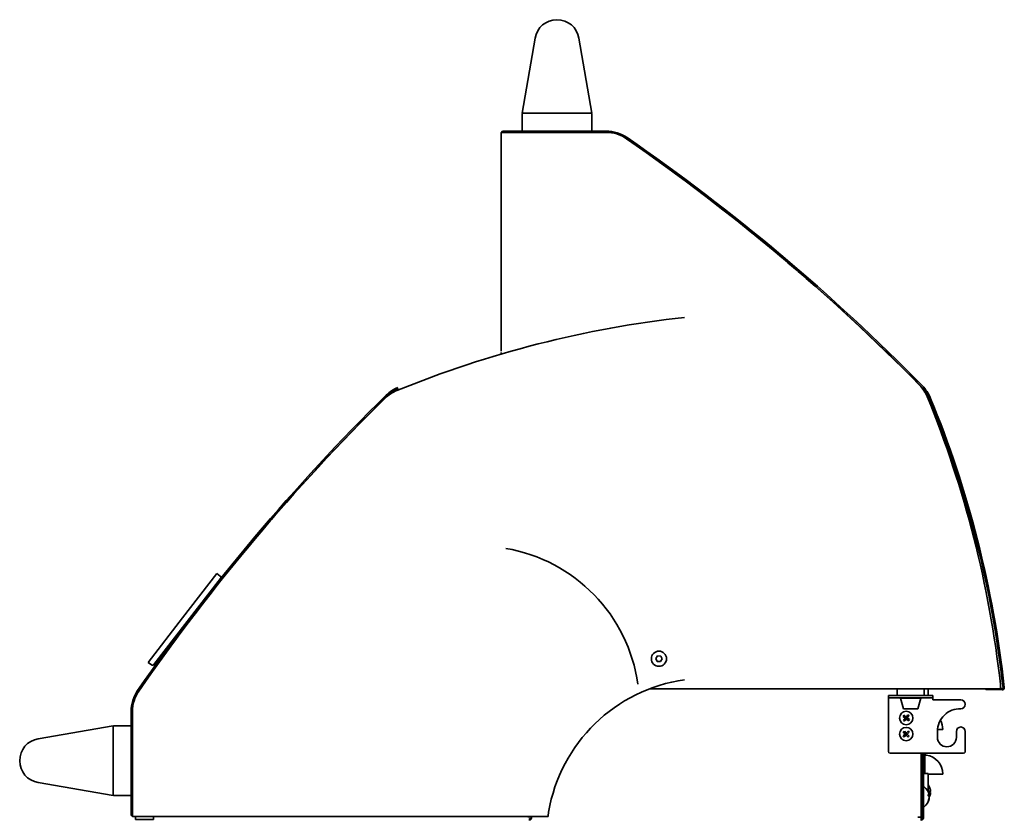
# Model space of a CAD drawing. Extents: x -17 to 110, y -18 to 98.
# Tile 7 of 7: x 83 to 110, y 17 to 40. Entities that reach past the tile are written whole.
import ezdxf

# ---------------------------------------------------------------- set-up
doc = ezdxf.new("R2010")
doc.units = 0
doc.header["$MEASUREMENT"] = 0

msp = doc.modelspace()

# ---------------------------------------------------------------- linework, layer by layer
at = {"color": 7, "lineweight": 35}
for p, q in [((96.68, 37.295), (97.039, 39.4)), ((98.272, 39.4), (98.63, 37.295)), ((96.701, 37.295), (96.68, 37.295)), ((98.61, 37.295), (96.701, 37.295)), ((98.63, 37.295), (98.61, 37.295)), ((96.681, 36.815), (96.681, 37.275)), ((98.631, 37.275), (98.631, 36.815)), ((96.093, 36.739), (96.093, 36.132)), ((96.094, 36.747), (96.094, 36.759)), ((96.094, 36.071), (96.094, 36.759)), ((96.216, 36.759), (96.094, 36.759)), ((96.149, 36.795), (99.033, 36.795)), ((96.149, 36.759), (96.149, 36.795)), ((96.149, 36.759), (99.033, 36.759)), ((99.033, 36.759), (96.216, 36.759)), ((98.611, 36.795), (96.701, 36.795)), ((96.094, 36.071), (96.094, 36.124)), ((96.094, 30.624), (96.094, 36.071)), ((96.094, 30.624), (96.094, 36.071)), ((96.094, 30.54), (96.094, 30.587)), ((96.094, 30.54), (96.094, 30.587)), ((88.12, 24.381), (87.156, 23.136)), ((88.211, 24.311), (88.12, 24.381)), ((87.286, 23.035), (88.219, 24.241)), ((88.177, 24.179), (88.174, 24.182)), ((88.207, 24.155), (88.205, 24.157)), ((87.156, 23.136), (86.192, 21.89)), ((86.353, 21.829), (87.286, 23.035)), ((86.282, 21.82), (86.192, 21.89)), ((86.432, 21.863), (86.399, 21.888)), ((86.461, 21.84), (86.46, 21.841)), ((100.475, 22.074), (100.425, 21.999)), ((100.425, 21.999), (100.464, 21.918)), ((100.464, 21.918), (100.554, 21.912)), ((100.565, 22.067), (100.475, 22.074)), ((100.554, 21.912), (100.605, 21.986)), ((100.605, 21.986), (100.565, 22.067)), ((110.09, 21.152), (110.09, 21.275)), ((109.527, 21.152), (100.258, 21.152)), ((107.199, 21.116), (107.199, 20.96)), ((107.234, 21.147), (107.23, 21.147)), ((107.918, 21.147), (107.234, 21.147)), ((107.872, 21.147), (107.872, 21.152)), ((107.902, 21.152), (107.902, 21.147)), ((107.938, 21.152), (107.938, 21.14)), ((107.949, 21.116), (107.949, 20.96)), ((108.063, 20.96), (108.063, 21.152)), ((110.09, 21.152), (109.527, 21.152)), ((109.706, 21.126), (110.143, 21.12)), ((110.09, 21.157), (110.143, 21.156)), ((110.144, 21.12), (110.143, 21.12)), ((110.164, 21.178), (110.199, 21.182)), ((106.949, 20.9), (106.949, 20.96)), ((107.199, 20.96), (106.949, 20.96)), ((106.949, 20.9), (107.199, 20.9)), ((106.949, 20.9), (106.949, 20.84)), ((106.949, 19.388), (106.949, 20.84)), ((107.199, 20.96), (107.949, 20.96)), ((107.203, 20.96), (107.199, 20.96)), ((107.199, 20.9), (107.949, 20.9)), ((107.949, 20.96), (107.203, 20.96)), ((107.289, 20.89), (107.292, 20.89)), ((107.37, 20.587), (107.289, 20.89)), ((107.292, 20.89), (107.859, 20.89)), ((107.339, 20.89), (107.339, 20.9)), ((107.778, 20.587), (107.859, 20.89)), ((107.809, 20.89), (107.809, 20.9)), ((108.199, 20.96), (107.949, 20.96)), ((107.949, 20.9), (108.199, 20.9)), ((108.199, 20.96), (108.199, 20.9)), ((108.199, 20.9), (108.199, 20.84)), ((108.199, 20.84), (108.98, 20.84)), ((85.713, 17.627), (85.713, 20.511)), ((85.749, 20.511), (85.749, 17.694)), ((85.749, 17.627), (85.749, 20.511)), ((107.37, 20.587), (107.372, 20.587)), ((107.372, 20.587), (107.778, 20.587)), ((107.421, 20.326), (107.359, 20.374)), ((107.421, 20.326), (107.373, 20.264)), ((107.445, 20.358), (107.383, 20.406)), ((107.453, 20.302), (107.405, 20.24)), ((107.421, 20.326), (107.445, 20.358)), ((107.449, 20.33), (107.421, 20.326)), ((107.453, 20.302), (107.421, 20.326)), ((107.433, 20.342), (107.449, 20.33)), ((107.449, 20.33), (107.437, 20.314)), ((107.493, 20.42), (107.445, 20.358)), ((107.477, 20.333), (107.445, 20.358)), ((107.445, 20.358), (107.449, 20.33)), ((107.461, 20.346), (107.449, 20.33)), ((107.449, 20.33), (107.477, 20.333)), ((107.449, 20.33), (107.465, 20.318)), ((107.453, 20.302), (107.449, 20.33)), ((107.453, 20.302), (107.477, 20.333)), ((107.515, 20.254), (107.453, 20.302)), ((107.525, 20.396), (107.477, 20.333)), ((107.539, 20.286), (107.477, 20.333)), ((83.108, 19.749), (85.213, 20.108)), ((85.213, 20.108), (85.213, 20.088)), ((85.213, 20.088), (85.213, 18.179)), ((85.233, 20.109), (85.693, 20.109)), ((85.713, 20.089), (85.713, 18.179)), ((107.421, 19.881), (107.364, 19.827)), ((107.421, 19.881), (107.367, 19.938)), ((107.45, 19.908), (107.396, 19.965)), ((107.421, 19.881), (107.45, 19.908)), ((107.449, 19.88), (107.421, 19.881)), ((107.448, 19.852), (107.421, 19.881)), ((107.435, 19.894), (107.449, 19.88)), ((107.45, 19.908), (107.449, 19.88)), ((107.464, 19.894), (107.449, 19.88)), ((107.507, 19.962), (107.45, 19.908)), ((107.477, 19.879), (107.45, 19.908)), ((107.534, 19.933), (107.477, 19.879)), ((108.325, 19.953), (108.325, 19.788)), ((108.327, 20.007), (108.474, 20.007)), ((108.855, 19.788), (108.855, 19.953)), ((109.105, 19.953), (109.105, 19.388)), ((107.448, 19.852), (107.391, 19.798)), ((107.449, 19.88), (107.434, 19.866)), ((107.448, 19.852), (107.449, 19.88)), ((107.448, 19.852), (107.477, 19.879)), ((107.502, 19.794), (107.448, 19.852)), ((107.449, 19.88), (107.463, 19.865)), ((107.449, 19.88), (107.477, 19.879)), ((107.531, 19.822), (107.477, 19.879)), ((109.057, 19.34), (106.997, 19.34)), ((107.872, 17.549), (107.872, 19.34)), ((107.902, 19.34), (107.902, 17.545)), ((107.938, 19.34), (107.938, 17.545)), ((107.974, 19.34), (107.974, 18.771)), ((85.213, 18.158), (83.108, 18.517)), ((107.902, 18.506), (107.872, 18.506)), ((107.902, 18.321), (107.902, 18.506)), ((108.063, 18.771), (107.938, 18.771)), ((108.063, 18.272), (108.063, 18.771)), ((108.063, 18.757), (108.474, 18.757)), ((107.902, 18.321), (107.872, 18.373)), ((107.902, 18.321), (107.902, 18.22)), ((108.063, 18.271), (108.059, 18.271)), ((108.063, 18.272), (108.063, 18.271)), ((108.105, 18.389), (108.104, 18.389)), ((108.105, 18.388), (108.105, 18.389)), ((108.132, 18.278), (108.105, 18.278)), ((108.132, 18.275), (108.105, 18.275)), ((108.105, 18.248), (108.105, 18.256)), ((108.132, 18.275), (108.132, 18.278)), ((85.213, 18.179), (85.213, 18.158)), ((85.693, 18.159), (85.233, 18.159)), ((107.902, 18.22), (107.902, 17.915)), ((108.096, 18.144), (108.074, 18.144)), ((108.096, 18.129), (108.087, 18.129)), ((108.096, 18.092), (108.094, 18.092)), ((85.749, 17.694), (85.749, 17.571)), ((107.902, 17.915), (107.872, 17.863)), ((85.749, 17.627), (85.713, 17.627)), ((86.436, 17.571), (85.749, 17.571)), ((85.769, 17.571), (86.376, 17.571)), ((85.838, 17.481), (85.838, 17.571)), ((85.838, 17.481), (85.838, 17.571)), ((85.838, 17.481), (86.297, 17.481)), ((86.297, 17.481), (86.338, 17.481)), ((86.338, 17.481), (86.338, 17.571)), ((97.404, 17.571), (86.436, 17.571)), ((96.841, 17.559), (96.844, 17.571)), ((96.841, 17.559), (96.887, 17.546)), ((96.883, 17.51), (96.883, 17.471)), ((96.883, 17.458), (96.883, 17.471)), ((96.887, 17.546), (96.894, 17.571)), ((96.938, 17.571), (96.942, 17.566)), ((96.945, 17.549), (96.945, 17.549)), ((107.872, 17.549), (107.776, 17.549)), ((107.859, 17.549), (107.872, 17.549)), ((107.872, 17.549), (107.872, 17.457)), ((107.902, 17.545), (107.938, 17.545))]:
    msp.add_line(p, q, dxfattribs=at)
for points in [[(108.104, 18.288), (108.12, 18.284), (108.125, 18.282), (108.129, 18.28), (108.132, 18.278)], [(108.104, 18.248), (108.12, 18.244), (108.125, 18.242), (108.129, 18.24), (108.132, 18.238)], [(108.132, 18.275), (108.131, 18.274), (108.127, 18.272), (108.12, 18.269), (108.105, 18.265)], [(108.068, 18.187), (108.077, 18.179), (108.084, 18.17), (108.089, 18.162), (108.093, 18.153), (108.096, 18.144)], [(108.068, 18.15), (108.077, 18.142), (108.084, 18.134), (108.091, 18.121), (108.095, 18.112), (108.096, 18.107)], [(97.42, 17.694), (97.418, 17.684), (97.416, 17.676), (97.414, 17.659), (97.41, 17.618), (97.409, 17.605)], [(96.945, 17.549), (96.943, 17.532), (96.94, 17.516), (96.937, 17.507), (96.934, 17.498), (96.929, 17.491), (96.924, 17.485), (96.919, 17.481), (96.914, 17.478), (96.907, 17.475), (96.901, 17.473), (96.892, 17.471), (96.883, 17.471)], [(96.945, 17.549), (96.942, 17.537), (96.939, 17.531), (96.936, 17.527), (96.933, 17.523), (96.929, 17.52), (96.919, 17.515), (96.908, 17.512), (96.896, 17.51), (96.883, 17.51)], [(96.883, 17.51), (96.9, 17.512), (96.908, 17.513), (96.92, 17.515), (96.929, 17.52)], [(97.409, 17.605), (97.407, 17.586), (97.406, 17.578), (97.405, 17.573), (97.404, 17.572), (97.404, 17.572), (97.404, 17.571), (97.404, 17.571)]]:
    msp.add_lwpolyline(points, dxfattribs=at)
for centre, radius in [((100.515, 21.993), 0.213), ((107.449, 20.33), 0.188), ((107.449, 19.88), 0.188)]:
    msp.add_circle(centre, radius, dxfattribs=at)
for centre, radius, start, end in [((97.655, 39.295), 0.625, 9.6754, 170.3246), ((96.701, 37.275), 0.02, 90, 180), ((98.611, 37.275), 0.02, 0, 90), ((96.149, 36.739), 0.0559, 171.596, 180), ((96.149, 36.739), 0.0559, 90, 159.036), ((96.701, 36.815), 0.02, 180, 270), ((98.611, 36.815), 0.02, 270, 360), ((99.033, 35.759), 1.036, 55.4033, 90), ((99.033, 35.759), 1, 55.3665, 90), ((99.033, 35.759), 1, 55.4033, 90), ((67.343, -10.185), 56.813, 44.4778, 55.4033), ((67.314, -10.164), 56.812, 44.5154, 55.3665), ((67.343, -10.185), 56.849, 44.4778, 55.4033), ((96.149, 36.132), 0.0559, 180, 188.404), ((104.522, 1.749), 30, 96.2946, 112.2498), ((93.588, 28.645), 1.036, 112.3427, 134.4778), ((93.588, 28.645), 1, 112.3427, 134.4778), ((107.111, 28.966), 1, 22.2498, 44.5154), ((107.167, 28.92), 1, 22.3427, 44.4778), ((107.167, 28.92), 1.036, 22.3427, 44.4778), ((132.692, -11.179), 56.849, 134.4778, 145.4033), ((132.692, -11.179), 56.813, 134.4778, 145.4033), ((132.671, -11.208), 56.812, 134.5154, 145.3665), ((93.541, 28.589), 1, 112.2498, 134.5154), ((80.271, 17.986), 30, 6.2946, 22.2498), ((80.344, 17.895), 30, 6.2824, 22.3427), ((80.344, 17.895), 30.036, 6.2824, 22.3427), ((95.469, 20.65), 4.5, 7.9836, 80.4408), ((88.18, 24.272), 0.05, 322.2596, 52.2596), ((86.313, 21.86), 0.05, 232.2596, 322.2596), ((101.858, 16.946), 4.5, 97.9836, 170.4408), ((86.749, 20.511), 1.036, 145.4033, 180), ((86.749, 20.511), 1, 145.3665, 180), ((86.749, 20.511), 1, 145.4033, 180), ((107.23, 21.116), 0.031, 90, 180), ((107.918, 21.116), 0.031, 0, 90), ((109.707, 21.182), 0.0559, 211.4055, 269.2824), ((110.144, 21.176), 0.0559, 270, 6.2824), ((110.144, 21.176), 0.02, 270, 6.2824), ((108.98, 20.715), 0.125, 270, 90), ((108.963, 19.953), 0.638, 88.4486, 180), ((107.938, 20.007), 0.536, 0, 28.8961), ((85.233, 20.089), 0.02, 90, 180), ((85.693, 20.089), 0.02, 0, 90), ((108.98, 19.953), 0.125, 0, 180), ((83.213, 19.133), 0.625, 99.6754, 260.3246), ((108.59, 19.788), 0.265, 180, 360), ((106.997, 19.388), 0.048, 180, 270), ((108.017, 19.33), 0.0428, 180, 262.1804), ((109.057, 19.388), 0.048, 270, 360), ((107.938, 18.757), 0.536, 0, 82.1804), ((107.945, 18.394), 0.007, 54.1147, 180), ((107.738, 18.108), 0.36, 10.0335, 54.1147), ((107.774, 18.246), 0.36, 23.3687, 36.6092), ((107.781, 18.249), 0.352, 4.6786, 23.3995), ((107.648, 18.268), 0.457, 359.9968, 2.491), ((107.642, 18.268), 0.463, 357.5252, 359.9968), ((107.781, 18.267), 0.352, 336.6007, 355.3213), ((107.781, 18.263), 0.352, 336.7777, 355.3246), ((85.233, 18.179), 0.02, 180, 270), ((85.693, 18.179), 0.02, 270, 360), ((107.738, 18.129), 0.36, 305.8853, 351.4558), ((107.738, 18.129), 0.36, 305.8853, 349.9665), ((107.686, 18.169), 0.383, 359.9837, 2.719), ((107.66, 18.169), 0.408, 357.3632, 359.9842), ((107.79, 18.135), 0.307, 334.9051, 354.8954), ((107.786, 18.121), 0.311, 334.9947, 349.8826), ((108.001, 17.997), 0.0681, 353.6368, 6.558), ((107.811, 18.12), 0.287, 4.8252, 10.0869), ((108.042, 18.14), 0.0556, 336.591, 348.3292), ((107.811, 18.116), 0.287, 349.913, 355.1748), ((107.819, 18.106), 0.279, 4.7819, 7.9536), ((107.84, 18.113), 0.257, 351.5674, 355.0078), ((107.776, 18.266), 0.357, 333.3806, 336.6398), ((108.1, 18.125), 0.00514, 348.2548, 23.7858), ((107.945, 17.842), 0.007, 180, 305.8853), ((107.945, 17.842), 0.007, 180, 305.8853), ((85.769, 17.627), 0.0559, 180, 249.036), ((85.769, 17.627), 0.0559, 261.596, 270), ((86.376, 17.627), 0.0559, 270, 278.404), ((96.883, 17.548), 0.0625, 1.3752, 17.3859), ((107.854, 17.545), 0.048, 292.0243, 360), ((107.854, 17.545), 0.084, 282.3736, 360)]:
    msp.add_arc(centre, radius, start, end, dxfattribs=at)
for centre, major_axis in [((107.484, 20.303), (0.091, 0.118)), ((107.476, 20.365), (-0.118, 0.091)), ((107.422, 20.295), (0.118, -0.091)), ((107.414, 20.357), (-0.091, -0.118)), ((107.479, 19.848), (0.108, 0.102)), ((107.417, 19.85), (0.102, -0.108)), ((107.481, 19.91), (-0.102, 0.108)), ((107.419, 19.912), (-0.108, -0.102))]:
    msp.add_ellipse(centre, major_axis=major_axis, ratio=0.965926, start_param=1.436, end_param=1.705593, dxfattribs=at)

doc.saveas('drawing.dxf')
